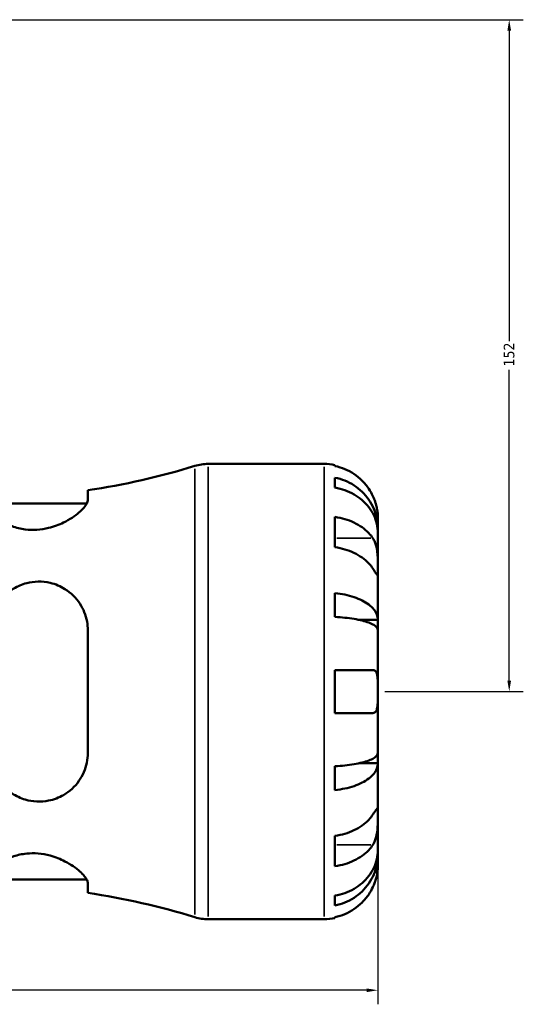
# Model space of a CAD drawing. Header units: millimetres. Extents: x -136 to 891, y -278 to 710.
# Tile 7 of 12: x 494 to 608, y 193 to 415. Entities that reach past the tile are written whole.
import ezdxf

# ---------------------------------------------------------------- set-up
doc = ezdxf.new("R2010")
doc.units = ezdxf.units.MM
for name, color, linetype, lineweight in [('Dimension (ANSI)', 7, 'Continuous', 25), ('Visible (ANSI)', 7, 'Continuous', 50), ('Visible Narrow (ANSI)', 7, 'Continuous', 35)]:
    doc.layers.add(name, color=color, linetype=linetype, lineweight=lineweight)
doc.styles.add('Note Text (ANSI)', font='tahoma.ttf')
doc.dimstyles.new('Default - mm (ANSI)', dxfattribs={"dimtxt": 2.4, "dimasz": 2.5, "dimexe": 3.175, "dimexo": 1.6002, "dimgap": 0.8, "dimtad": 0, "dimtoh": 1, "dimdec": 0, "dimrnd": 1e-08, "dimzin": 4, "dimdsep": 46, "dimtxsty": 'Note Text (ANSI)', "dimcen": 0.09, "dimdle": 10, "dimclrd": 256, "dimclre": 256, "dimclrt": 5, "dimadec": 1, "dimazin": 1, "dimtfac": 1.27, "dimtofl": 0, "dimtmove": 0, "dimatfit": 3, "dimfxl": 1, "dimtolj": 1, "dimtzin": 4, "dimlwd": -1, "dimlwe": -1, "dimarcsym": 0})

# ---------------------------------------------------------------- blocks, each defined once
blk = doc.blocks.new('*D6')
at = {"layer": 'Defpoints', "color": 0, "transparency": 16777216}
for p in [(305.17, 268.28), (575.03, 263.43), (575.03, 195.86)]:
    blk.add_point(p, dxfattribs=at)
at = {"layer": 'Dimension (ANSI)', "transparency": 16777216}
for p, q in [((305.17, 266.68), (305.17, 192.68)), ((575.03, 261.83), (575.03, 192.68)), ((307.67, 195.86), (436.75, 195.86)), ((572.53, 195.86), (443.45, 195.86))]:
    blk.add_line(p, q, dxfattribs=at)
for points in [[(307.67, 196.27), (307.67, 195.44), (305.17, 195.86)], [(572.53, 196.27), (572.53, 195.44), (575.03, 195.86)]]:
    blk.add_solid(points, dxfattribs=at)
at = {"layer": 'Dimension (ANSI)', "color": 5, "transparency": 16777216, "insert": (437.55, 197.11), "char_height": 2.4, "attachment_point": 1, "style": 'Note Text (ANSI)'}
blk.add_mtext('\\A1;270', dxfattribs=at)
blk = doc.blocks.new('*D8')
at = {"layer": 'Defpoints', "color": 0, "transparency": 16777216}
for p in [(439.53, 415.43), (575.03, 263.43), (604.73, 263.43)]:
    blk.add_point(p, dxfattribs=at)
at = {"layer": 'Dimension (ANSI)', "transparency": 16777216}
for p, q in [((441.13, 415.43), (607.91, 415.43)), ((604.73, 412.93), (604.73, 342.68)), ((604.73, 265.93), (604.73, 336.18)), ((576.63, 263.43), (607.91, 263.43))]:
    blk.add_line(p, q, dxfattribs=at)
for points in [[(604.31, 412.93), (605.15, 412.93), (604.73, 415.43)], [(604.31, 265.93), (605.15, 265.93), (604.73, 263.43)]]:
    blk.add_solid(points, dxfattribs=at)
at = {"layer": 'Dimension (ANSI)', "color": 5, "transparency": 16777216, "insert": (603.48, 336.98), "char_height": 2.4, "attachment_point": 1, "rotation": 90, "style": 'Note Text (ANSI)'}
blk.add_mtext('\\A1;152', dxfattribs=at)

msp = doc.modelspace()

# ---------------------------------------------------------------- linework, layer by layer
at = {"layer": 'Visible (ANSI)'}
for p, q in [((536.71, 314.93), (562.91, 314.93)), ((565.33, 314.68), (565.33, 314.45)), ((565.33, 311.82), (565.33, 309.59)), ((509.47, 306.82), (509.47, 308.98)), ((487.42, 305.94), (509.21, 305.94)), ((565.33, 302.94), (565.33, 296.08)), ((575.03, 300.27), (575.03, 302.8)), ((575.03, 300.27), (574.98, 300.27)), ((575.03, 299.3), (575.03, 300.27)), ((575.03, 291.27), (575.03, 299.3)), ((575.03, 279.65), (575.03, 291.27)), ((565.33, 285.71), (565.33, 280.31)), ((575.03, 279.65), (570.74, 279.65)), ((575.03, 277.32), (575.03, 279.65)), ((509.47, 249.57), (509.47, 277.29)), ((575.03, 263.43), (575.03, 277.32)), ((565.33, 268.28), (565.33, 258.58)), ((565.33, 268.28), (573.9, 268.28)), ((575.03, 249.53), (575.03, 263.43)), ((573.9, 258.58), (565.33, 258.58)), ((575.03, 247.2), (575.03, 249.53)), ((565.33, 246.54), (565.33, 241.15)), ((575.03, 247.2), (570.74, 247.2)), ((575.03, 235.59), (575.03, 247.2)), ((575.03, 227.55), (575.03, 235.59)), ((565.33, 230.78), (565.33, 223.92)), ((575.03, 226.59), (575.03, 227.55)), ((575.03, 226.59), (574.98, 226.59)), ((575.03, 224.05), (575.03, 226.59)), ((487.42, 220.91), (509.21, 220.91)), ((509.47, 217.88), (509.47, 220.04)), ((565.33, 217.27), (565.33, 215.03)), ((536.71, 211.93), (562.91, 211.93)), ((565.33, 212.4), (565.33, 212.17))]:
    msp.add_line(p, q, dxfattribs=at)
for centre, radius, start, end in [((485.4, 471.13), 163.93, 278.4423, 287.1254), ((536.71, 304.63), 10.3, 90, 107.1254), ((562.91, 302.8), 12.13, 78.463, 90), ((485.4, 55.72), 163.93, 72.8746, 81.5577), ((536.71, 222.23), 10.3, 252.8746, 270), ((562.91, 224.05), 12.13, 270, 281.537)]:
    msp.add_arc(centre, radius, start, end, dxfattribs=at)
for points, knots in [([(573.9, 307.65), (573.65, 308.2), (573.34, 308.76), (572.53, 309.97), (572, 310.61), (570.94, 311.67), (570.31, 312.2), (568.96, 313.11), (568.23, 313.49), (566.87, 314.05), (566.11, 314.29), (565.33, 314.45)], [5.914315, 5.914315, 5.914315, 5.914315, 6.08973, 6.08973, 6.31513, 6.31513, 6.53972, 6.53972, 6.764309, 6.764309, 6.982426, 6.982426, 6.982426, 6.982426]), ([(565.33, 311.82), (566.11, 311.67), (566.87, 311.44), (568.23, 310.89), (568.96, 310.52), (570.32, 309.64), (570.95, 309.13), (572.01, 308.1), (572.53, 307.49), (573.44, 306.17), (573.82, 305.46), (574.4, 304.12), (574.64, 303.35), (574.96, 301.79), (575.03, 301), (575.03, 300.27)], [0.230035, 0.230035, 0.230035, 0.230035, 0.448338, 0.448338, 0.672896, 0.672896, 0.897454, 0.897454, 1.122627, 1.122627, 1.3478, 1.3478, 1.573806, 1.573806, 1.799811, 1.799811, 1.799811, 1.799811]), ([(575.03, 299.3), (575.03, 299.95), (574.96, 300.66), (574.64, 302.05), (574.4, 302.73), (573.82, 303.93), (573.44, 304.56), (572.53, 305.73), (572.01, 306.28), (570.95, 307.19), (570.32, 307.64), (568.96, 308.43), (568.23, 308.76), (566.87, 309.24), (566.11, 309.45), (565.33, 309.59)], [5.405432, 5.405432, 5.405432, 5.405432, 5.631438, 5.631438, 5.857444, 5.857444, 6.082617, 6.082617, 6.30779, 6.30779, 6.532348, 6.532348, 6.756906, 6.756906, 6.975209, 6.975209, 6.975209, 6.975209]), ([(575.03, 302.8), (575.03, 302.8), (575.03, 302.88), (575.03, 303.18), (575.02, 303.43), (574.96, 304.05), (574.91, 304.4), (574.77, 305.14), (574.68, 305.52), (574.49, 306.15), (574.41, 306.4), (574.24, 306.87), (574.15, 307.09), (574, 307.43), (573.95, 307.54), (573.9, 307.65)], [0, 0, 0, 0, 0.1455897, 0.1455897, 0.3093084, 0.3093084, 0.4583051, 0.4583051, 0.5873511, 0.5873511, 0.6677541, 0.6677541, 0.7399915, 0.7399915, 0.7763225, 0.7763225, 0.7763225, 0.7763225]), ([(509.47, 306.82), (509.47, 306.58), (509.39, 306.31), (508.93, 305.39), (508.31, 304.66), (506.55, 303.15), (505.36, 302.34), (502.95, 301.17), (501.82, 300.74), (499.73, 300.23), (498.83, 300.08), (497.03, 299.98), (496.17, 300.01), (494.25, 300.24), (493.24, 300.5), (491.06, 301.28), (490, 301.88), (488.37, 303.12), (487.81, 303.76), (487.47, 304.56), (487.42, 304.77), (487.42, 304.96)], [-3.949289, -3.949289, -3.949289, -3.949289, -3.710036, -3.710036, -3.210519, -3.210519, -2.683304, -2.683304, -2.299334, -2.299334, -2.022908, -2.022908, -1.757271, -1.757271, -1.415209, -1.415209, -0.933306, -0.933306, -0.440465, -0.440465, -0.252026, -0.252026, -0.252026, -0.252026]), ([(565.33, 302.94), (566.11, 302.82), (566.87, 302.66), (568.23, 302.25), (568.96, 301.98), (570.31, 301.34), (570.94, 300.97), (572, 300.22), (572.53, 299.77), (573.34, 298.91), (573.65, 298.52), (573.9, 298.13)], [0.230037, 0.230037, 0.230037, 0.230037, 0.448154, 0.448154, 0.672744, 0.672744, 0.897333, 0.897333, 1.122733, 1.122733, 1.298149, 1.298149, 1.298149, 1.298149]), ([(573.9, 298.13), (573.96, 298.05), (574.01, 297.96), (574.19, 297.64), (574.31, 297.38), (574.53, 296.81), (574.62, 296.49), (574.81, 295.67), (574.89, 295.16), (575, 294.03), (575.02, 293.42), (575.04, 292.26), (575.03, 291.72), (575.03, 291.27)], [-0.780901, -0.780901, -0.780901, -0.780901, -0.7424964, -0.7424964, -0.6416801, -0.6416801, -0.533088, -0.533088, -0.3772794, -0.3772794, -0.1925034, -0.1925034, 0, 0, 0, 0]), ([(573.9, 291.27), (573.65, 291.66), (573.34, 292.05), (572.53, 292.91), (572, 293.36), (570.94, 294.11), (570.31, 294.48), (568.96, 295.13), (568.23, 295.4), (566.87, 295.8), (566.11, 295.97), (565.33, 296.08)], [5.914315, 5.914315, 5.914315, 5.914315, 6.08973, 6.08973, 6.31513, 6.31513, 6.53972, 6.53972, 6.764309, 6.764309, 6.982426, 6.982426, 6.982426, 6.982426]), ([(575.03, 291.27), (575.03, 291), (575.03, 290.77), (575.03, 290.36), (575.03, 290.19), (575, 289.91), (574.98, 289.84), (574.87, 289.86), (574.79, 289.95), (574.59, 290.23), (574.49, 290.37), (574.27, 290.71), (574.14, 290.9), (573.97, 291.16), (573.94, 291.22), (573.9, 291.27)], [0, 0, 0, 0, 0.1137566, 0.1137566, 0.235381, 0.235381, 0.394309, 0.394309, 0.5463069, 0.5463069, 0.6520405, 0.6520405, 0.7538182, 0.7538182, 0.779338, 0.779338, 0.779338, 0.779338]), ([(487.42, 277.29), (487.42, 277.3), (487.42, 277.31), (487.42, 278.13), (487.51, 278.92), (488.01, 281.15), (488.63, 282.52), (490.35, 284.91), (491.44, 285.93), (493.62, 287.26), (494.6, 287.68), (496.49, 288.17), (497.35, 288.29), (499.15, 288.33), (500.07, 288.23), (502.18, 287.74), (503.3, 287.26), (505.67, 285.77), (506.81, 284.64), (508.46, 282.12), (509.02, 280.75), (509.41, 278.63), (509.47, 277.96), (509.47, 277.29)], [-3.894698, -3.894698, -3.894698, -3.894698, -3.890695, -3.890695, -3.637222, -3.637222, -3.156472, -3.156472, -2.684979, -2.684979, -2.358156, -2.358156, -2.095694, -2.095694, -1.812747, -1.812747, -1.423352, -1.423352, -0.895956, -0.895956, -0.416846, -0.416846, -0.202332, -0.202332, -0.202332, -0.202332]), ([(565.33, 285.71), (566.11, 285.63), (566.87, 285.51), (568.23, 285.22), (568.96, 285.03), (570.32, 284.56), (570.95, 284.3), (572.01, 283.76), (572.53, 283.44), (573.44, 282.75), (573.82, 282.38), (574.4, 281.67), (574.64, 281.27), (574.96, 280.45), (575.03, 280.03), (575.03, 279.65)], [0.230035, 0.230035, 0.230035, 0.230035, 0.448338, 0.448338, 0.672896, 0.672896, 0.897454, 0.897454, 1.122627, 1.122627, 1.3478, 1.3478, 1.573806, 1.573806, 1.799811, 1.799811, 1.799811, 1.799811]), ([(575.03, 277.32), (575.03, 277.51), (574.96, 277.72), (574.64, 278.12), (574.4, 278.32), (573.82, 278.67), (573.44, 278.85), (572.53, 279.19), (572.01, 279.35), (570.95, 279.62), (570.32, 279.75), (568.96, 279.97), (568.23, 280.07), (566.87, 280.21), (566.11, 280.27), (565.33, 280.31)], [5.405432, 5.405432, 5.405432, 5.405432, 5.631438, 5.631438, 5.857444, 5.857444, 6.082617, 6.082617, 6.30779, 6.30779, 6.532348, 6.532348, 6.756906, 6.756906, 6.975209, 6.975209, 6.975209, 6.975209]), ([(573.9, 268.28), (573.97, 268.28), (574.04, 268.27), (574.22, 268.23), (574.33, 268.18), (574.53, 268.01), (574.62, 267.89), (574.81, 267.5), (574.89, 267.19), (575, 266.37), (575.02, 265.86), (575.04, 264.7), (575.03, 264.07), (575.03, 263.43)], [-0.775077, -0.775077, -0.775077, -0.775077, -0.725604, -0.725604, -0.6359426, -0.6359426, -0.5336564, -0.5336564, -0.3753162, -0.3753162, -0.1921678, -0.1921678, 0, 0, 0, 0]), ([(575.03, 263.43), (575.03, 262.99), (575.03, 262.56), (575.03, 261.68), (575.02, 261.24), (574.98, 260.31), (574.93, 259.85), (574.77, 259.25), (574.68, 259.05), (574.48, 258.8), (574.39, 258.72), (574.17, 258.61), (574.05, 258.58), (573.91, 258.58), (573.91, 258.58), (573.9, 258.58)], [-3.3753593, -3.3753593, -3.3753593, -3.3753593, -3.2447206, -3.2447206, -3.1008128, -3.1008128, -2.9131852, -2.9131852, -2.7854081, -2.7854081, -2.6909433, -2.6909433, -2.5942729, -2.5942729, -2.5910823, -2.5910823, -2.5910823, -2.5910823]), ([(509.47, 249.57), (509.47, 248.81), (509.39, 248.07), (508.93, 245.83), (508.31, 244.43), (506.55, 241.92), (505.36, 240.83), (502.95, 239.44), (501.82, 239), (499.73, 238.58), (498.83, 238.51), (497.03, 238.6), (496.17, 238.74), (494.25, 239.31), (493.24, 239.79), (491.06, 241.24), (490, 242.33), (488.37, 244.84), (487.81, 246.28), (487.47, 248.38), (487.42, 248.97), (487.42, 249.57)], [-3.949289, -3.949289, -3.949289, -3.949289, -3.710036, -3.710036, -3.210519, -3.210519, -2.683304, -2.683304, -2.299334, -2.299334, -2.022908, -2.022908, -1.757271, -1.757271, -1.415209, -1.415209, -0.933306, -0.933306, -0.440465, -0.440465, -0.252026, -0.252026, -0.252026, -0.252026]), ([(565.33, 246.54), (566.11, 246.58), (566.87, 246.64), (568.23, 246.78), (568.96, 246.88), (570.32, 247.11), (570.95, 247.24), (572.01, 247.51), (572.53, 247.66), (573.44, 248), (573.82, 248.19), (574.4, 248.54), (574.64, 248.73), (574.96, 249.14), (575.03, 249.34), (575.03, 249.53)], [0.230035, 0.230035, 0.230035, 0.230035, 0.448338, 0.448338, 0.672896, 0.672896, 0.897454, 0.897454, 1.122627, 1.122627, 1.3478, 1.3478, 1.573806, 1.573806, 1.799811, 1.799811, 1.799811, 1.799811]), ([(575.03, 247.2), (575.03, 246.82), (574.96, 246.4), (574.64, 245.58), (574.4, 245.18), (573.82, 244.48), (573.44, 244.11), (572.53, 243.42), (572.01, 243.1), (570.95, 242.56), (570.32, 242.29), (568.96, 241.83), (568.23, 241.64), (566.87, 241.35), (566.11, 241.23), (565.33, 241.15)], [5.405432, 5.405432, 5.405432, 5.405432, 5.631438, 5.631438, 5.857444, 5.857444, 6.082617, 6.082617, 6.30779, 6.30779, 6.532348, 6.532348, 6.756906, 6.756906, 6.975209, 6.975209, 6.975209, 6.975209]), ([(573.9, 235.59), (573.96, 235.67), (574.01, 235.75), (574.19, 236.03), (574.31, 236.21), (574.53, 236.54), (574.62, 236.68), (574.81, 236.93), (574.89, 237.01), (575, 237), (575.02, 236.88), (575.04, 236.4), (575.03, 236.04), (575.03, 235.59)], [-0.780901, -0.780901, -0.780901, -0.780901, -0.7424964, -0.7424964, -0.6416801, -0.6416801, -0.533088, -0.533088, -0.3772794, -0.3772794, -0.1925034, -0.1925034, 0, 0, 0, 0]), ([(565.33, 230.78), (566.11, 230.89), (566.87, 231.06), (568.23, 231.46), (568.96, 231.73), (570.31, 232.37), (570.94, 232.74), (572, 233.5), (572.53, 233.94), (573.34, 234.8), (573.65, 235.2), (573.9, 235.59)], [0.230037, 0.230037, 0.230037, 0.230037, 0.448154, 0.448154, 0.672744, 0.672744, 0.897333, 0.897333, 1.122733, 1.122733, 1.298149, 1.298149, 1.298149, 1.298149]), ([(575.03, 235.59), (575.03, 235.32), (575.03, 235.02), (575.03, 234.35), (575.03, 233.98), (575, 233.09), (574.98, 232.56), (574.87, 231.53), (574.79, 231.04), (574.59, 230.25), (574.49, 229.94), (574.27, 229.38), (574.14, 229.12), (573.97, 228.84), (573.94, 228.78), (573.9, 228.73)], [0, 0, 0, 0, 0.1137566, 0.1137566, 0.235381, 0.235381, 0.394309, 0.394309, 0.5463069, 0.5463069, 0.6520405, 0.6520405, 0.7538182, 0.7538182, 0.779338, 0.779338, 0.779338, 0.779338]), ([(573.9, 228.73), (573.65, 228.34), (573.34, 227.94), (572.53, 227.08), (572, 226.64), (570.94, 225.89), (570.31, 225.51), (568.96, 224.87), (568.23, 224.6), (566.87, 224.2), (566.11, 224.03), (565.33, 223.92)], [5.914315, 5.914315, 5.914315, 5.914315, 6.08973, 6.08973, 6.31513, 6.31513, 6.53972, 6.53972, 6.764309, 6.764309, 6.982426, 6.982426, 6.982426, 6.982426]), ([(565.33, 217.27), (566.11, 217.41), (566.87, 217.61), (568.23, 218.1), (568.96, 218.43), (570.32, 219.21), (570.95, 219.66), (572.01, 220.58), (572.53, 221.12), (573.44, 222.3), (573.82, 222.93), (574.4, 224.12), (574.64, 224.8), (574.96, 226.19), (575.03, 226.9), (575.03, 227.55)], [0.230035, 0.230035, 0.230035, 0.230035, 0.448338, 0.448338, 0.672896, 0.672896, 0.897454, 0.897454, 1.122627, 1.122627, 1.3478, 1.3478, 1.573806, 1.573806, 1.799811, 1.799811, 1.799811, 1.799811]), ([(487.42, 221.89), (487.42, 221.9), (487.42, 221.9), (487.42, 222.17), (487.51, 222.46), (488.01, 223.35), (488.63, 223.98), (490.35, 225.18), (491.44, 225.75), (493.62, 226.46), (494.6, 226.68), (496.49, 226.86), (497.35, 226.87), (499.15, 226.73), (500.07, 226.56), (502.18, 226), (503.3, 225.54), (505.67, 224.32), (506.81, 223.51), (508.46, 222.03), (509.02, 221.34), (509.41, 220.49), (509.47, 220.25), (509.47, 220.04)], [-3.894698, -3.894698, -3.894698, -3.894698, -3.890695, -3.890695, -3.637222, -3.637222, -3.156472, -3.156472, -2.684979, -2.684979, -2.358156, -2.358156, -2.095694, -2.095694, -1.812747, -1.812747, -1.423352, -1.423352, -0.895956, -0.895956, -0.416846, -0.416846, -0.202332, -0.202332, -0.202332, -0.202332]), ([(575.03, 226.59), (575.03, 225.86), (574.96, 225.06), (574.64, 223.5), (574.4, 222.74), (573.82, 221.39), (573.44, 220.68), (572.53, 219.37), (572.01, 218.75), (570.95, 217.73), (570.32, 217.22), (568.96, 216.34), (568.23, 215.97), (566.87, 215.42), (566.11, 215.19), (565.33, 215.03)], [5.405432, 5.405432, 5.405432, 5.405432, 5.631438, 5.631438, 5.857444, 5.857444, 6.082617, 6.082617, 6.30779, 6.30779, 6.532348, 6.532348, 6.756906, 6.756906, 6.975209, 6.975209, 6.975209, 6.975209]), ([(573.9, 219.2), (573.97, 219.35), (574.04, 219.51), (574.22, 219.94), (574.33, 220.22), (574.53, 220.81), (574.62, 221.12), (574.81, 221.88), (574.89, 222.31), (575, 223.1), (575.02, 223.44), (575.04, 223.93), (575.03, 224.05), (575.03, 224.05)], [-0.775077, -0.775077, -0.775077, -0.775077, -0.725604, -0.725604, -0.6359426, -0.6359426, -0.5336564, -0.5336564, -0.3753162, -0.3753162, -0.1921678, -0.1921678, 0, 0, 0, 0]), ([(565.33, 212.4), (566.11, 212.56), (566.87, 212.8), (568.23, 213.37), (568.96, 213.75), (570.31, 214.66), (570.94, 215.18), (572, 216.25), (572.53, 216.88), (573.34, 218.09), (573.65, 218.65), (573.9, 219.2)], [0.230037, 0.230037, 0.230037, 0.230037, 0.448154, 0.448154, 0.672744, 0.672744, 0.897333, 0.897333, 1.122733, 1.122733, 1.298149, 1.298149, 1.298149, 1.298149])]:
    msp.add_open_spline(points, degree=3, knots=knots, dxfattribs=at)
at = {"layer": 'Visible Narrow (ANSI)'}
for p, q in [((536.71, 314.29), (536.71, 212.56)), ((562.91, 212.56), (562.91, 314.29)), ((533.68, 213.01), (533.68, 313.84)), ((573.47, 298.13), (565.76, 298.13)), ((573.47, 228.73), (565.76, 228.73))]:
    msp.add_line(p, q, dxfattribs=at)

# ---------------------------------------------------------------- dimensions: what is measured, and where the dimension line sits
at = {"layer": 'Dimension (ANSI)'}
for base, p1, angle, picture, middle in [((604.73, 263.43), (439.53, 415.43), 90, '*D8', (604.73, 339.43)), ((575.03, 195.86), (305.17, 268.28), 180, '*D6', (440.1, 195.86))]:
    dim = msp.add_linear_dim(base=base, p1=p1, p2=(575.03, 263.43), angle=angle, dimstyle='Default - mm (ANSI)', override={"dimgap": 0.8, "dimtoh": 0, "dimdec": 0, "dimtol": 0, "dimlim": 0, "dimtp": 0, "dimtm": 0, "dimtdec": 2, "dimatfit": 1}, dxfattribs=at)
    dim.commit()
    dim.dimension.update_dxf_attribs({"geometry": picture, "text_midpoint": middle, "dimtype": 160})

doc.saveas('drawing.dxf')
